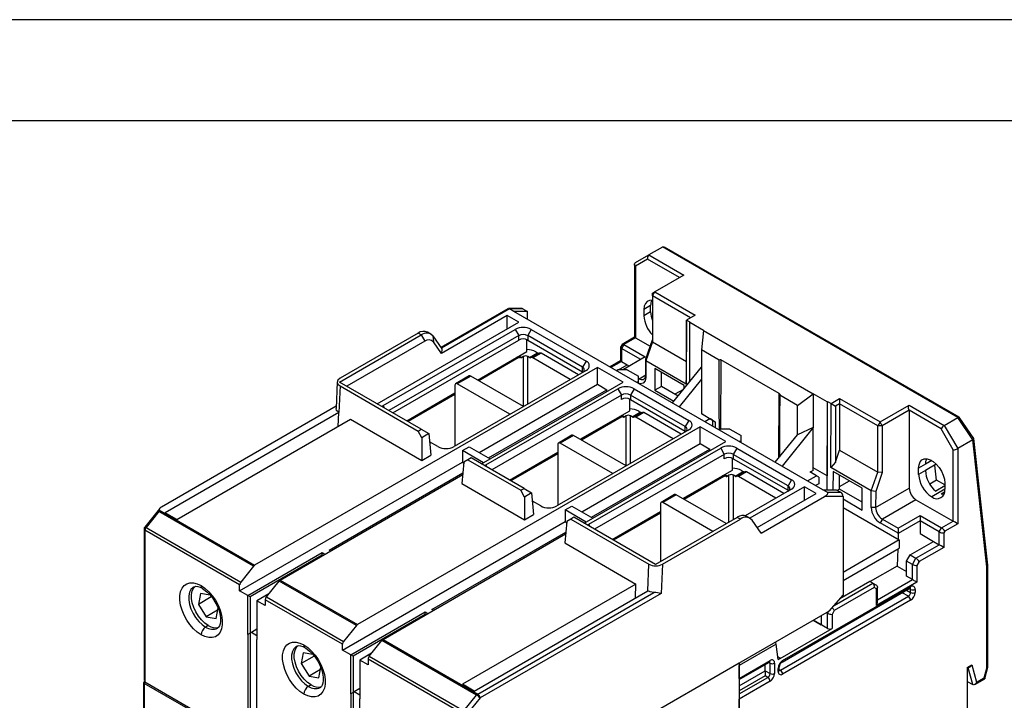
# Model space of a CAD drawing. Header units: millimetres. Extents: x 0 to 699, y 0 to 540.
# Tile 15 of 16: x 440 to 595, y 433 to 540. Entities that reach past the tile are written whole.
import ezdxf

# ---------------------------------------------------------------- set-up
doc = ezdxf.new("R2010")
doc.units = ezdxf.units.MM
doc.header["$LTSCALE"] = 2.5
doc.layers.add('TEXT', color=140, linetype='Continuous', lineweight=25)

msp = doc.modelspace()

# ---------------------------------------------------------------- linework, layer by layer
at = {"color": 7, "linetype": 'Continuous'}
msp.add_line((0.01, 539.76), (698.51, 539.76), dxfattribs=at)
for p, q in [((536.85, 501.48), (538.97, 502.7)), ((541.12, 503.94), (538.97, 502.7)), ((538.97, 502.7), (544.48, 499.52)), ((587.66, 477.09), (541.13, 503.95)), ((587.85, 477.15), (541.44, 503.94)), ((536.7, 501.27), (536.7, 489.72)), ((538.76, 502), (536.85, 500.9)), ((543.78, 499.11), (538.76, 502)), ((536.85, 500.9), (536.85, 489.64)), ((544.48, 499.52), (539.89, 496.86)), ((539.53, 496.25), (539.89, 496.86)), ((539.89, 496.86), (539.53, 496.66)), ((539.53, 496.25), (539.53, 496.66)), ((539.89, 496.86), (546.25, 493.19)), ((545.54, 492.78), (539.53, 496.25)), ((539.53, 496.25), (539.53, 488.98)), ((516.76, 494.22), (506.2, 488.12)), ((517.01, 494.19), (506.29, 488)), ((518.99, 494.23), (516.86, 494.23)), ((517.72, 493.78), (517.01, 494.19)), ((519.13, 494.19), (517.01, 494.19)), ((566.37, 465.7), (517.72, 493.78)), ((519.84, 493.78), (517.72, 493.78)), ((519.13, 494.19), (519.84, 493.78)), ((519.84, 492.56), (519.84, 493.78)), ((539.25, 494.7), (538.19, 494.09)), ((538.19, 494.09), (538.19, 493.11)), ((539.25, 493.72), (538.19, 493.11)), ((539.25, 493.72), (539.25, 494.7)), ((496.19, 479.23), (518.5, 492.11)), ((516.66, 493.17), (506.28, 487.18)), ((518.5, 492.11), (516.66, 493.17)), ((516.66, 491.05), (516.66, 493.17)), ((544.91, 492.42), (544.86, 482.35)), ((544.87, 483.57), (544.91, 492.42)), ((546.25, 493.19), (544.91, 492.42)), ((545.48, 492.09), (544.91, 492.42)), ((544.91, 492.42), (544.91, 492.42)), ((545.4, 492.05), (545.48, 492.09)), ((547.59, 490.78), (545.4, 492.05)), ((545.4, 482.75), (545.4, 492.05)), ((502.61, 490.37), (490.32, 483.27)), ((497.11, 478.94), (517.9, 490.95)), ((503.1, 490.08), (502.61, 490.37)), ((504.6, 490.23), (504.11, 490.52)), ((517.9, 490.95), (518.46, 489.97)), ((520.44, 490.95), (519.88, 489.97)), ((520.44, 490.95), (529.07, 485.97)), ((547.59, 490.78), (547.24, 487.72)), ((547.59, 490.78), (564.85, 480.82)), ((490.25, 482.66), (503.1, 490.08)), ((503.67, 489.1), (491.38, 482.01)), ((518.46, 489.97), (498.03, 478.17)), ((498.63, 477.82), (518.46, 489.27)), ((503.1, 490.08), (503.67, 489.1)), ((504.94, 489.92), (505.02, 488.98)), ((504.94, 489.92), (506.37, 487.88)), ((506.28, 487.18), (505.02, 488.98)), ((518.46, 489.27), (518.46, 489.97)), ((519.77, 487.5), (519.77, 489.32)), ((528.5, 484.99), (519.88, 489.97)), ((519.88, 489.97), (519.88, 489.27)), ((519.88, 489.27), (528.5, 484.29)), ((534.78, 488.6), (534.52, 488.15)), ((535.01, 488.58), (534.65, 487.96)), ((536.7, 489.72), (534.76, 488.6)), ((536.85, 489.64), (535.01, 488.58)), ((535.01, 488.58), (538.4, 486.62)), ((536.85, 489.64), (539.18, 488.29)), ((538.5, 486.33), (539.53, 489.29)), ((539.53, 488.98), (538.5, 486.02)), ((539.53, 488.98), (544.88, 485.89)), ((506.37, 487.88), (506.28, 487.18)), ((511.96, 482.98), (519.77, 487.5)), ((520.16, 486.54), (521.43, 487.27)), ((521.61, 487.22), (520.33, 486.49)), ((520.54, 486.51), (521.81, 487.24)), ((521.99, 487.2), (520.71, 486.46)), ((521.18, 487.41), (521.43, 487.27)), ((521.61, 487.22), (521.81, 487.24)), ((527.87, 483.8), (521.99, 487.2)), ((534.51, 488.17), (534.51, 486)), ((537.69, 486.21), (534.65, 487.96)), ((534.65, 487.96), (534.65, 485.92)), ((550.03, 486.11), (547.24, 487.72)), ((547.24, 487.72), (547.24, 483.1)), ((518.4, 486.46), (512.17, 482.86)), ((518.4, 486.46), (518.19, 486.58)), ((518.32, 486.66), (518.58, 486.51)), ((518.78, 486.49), (518.41, 486.71)), ((518.53, 486.78), (518.96, 486.54)), ((518.78, 486.49), (518.58, 486.51)), ((519.2, 486.68), (518.96, 486.54)), ((519.2, 478.8), (519.2, 486.68)), ((520.16, 486.54), (519.91, 486.68)), ((519.91, 479.21), (519.91, 486.68)), ((520.54, 486.51), (520.33, 486.49)), ((526.59, 483.07), (520.71, 486.46)), ((529.07, 485.97), (528.5, 484.99)), ((534.51, 486.01), (532.85, 485.05)), ((534.65, 485.92), (533, 484.96)), ((534.65, 485.92), (535.57, 485.39)), ((538.4, 486.62), (534.95, 484.62)), ((538.49, 483.81), (538.5, 486.33)), ((538.5, 486.02), (538.49, 483.4)), ((538.5, 486.02), (538.5, 486.33)), ((544.86, 482.35), (538.5, 486.02)), ((550.31, 486.17), (550.26, 475.22)), ((559.5, 480.87), (550.31, 486.17)), ((530.87, 484.97), (476.87, 453.79)), ((529.07, 484.5), (508.28, 472.49)), ((528.5, 484.29), (528.5, 484.99)), ((528.6, 484.23), (528.5, 484.29)), ((534.9, 482.64), (530.87, 484.97)), ((530.87, 482.31), (530.87, 484.97)), ((534.12, 484.6), (533.88, 484.45)), ((535.54, 484.6), (534.12, 484.6)), ((534.2, 484.6), (535.57, 485.39)), ((534.91, 484.6), (534.95, 484.62)), ((534.95, 484.62), (534.99, 484.6)), ((535.54, 484.6), (537.31, 483.58)), ((535.57, 485.39), (535.93, 485.19)), ((539.91, 484.79), (539.9, 481.36)), ((544.51, 482.14), (539.91, 484.79)), ((540.95, 481.96), (540.95, 484.2)), ((542.69, 479.37), (547.24, 485.03)), ((489.88, 482.68), (489.69, 478.49)), ((503.12, 475.23), (490.25, 482.66)), ((510.65, 483.62), (508.52, 482.4)), ((510.9, 483.6), (508.77, 482.37)), ((517.08, 477.58), (508.77, 482.37)), ((519.2, 478.8), (510.9, 483.6)), ((512.59, 469.76), (534.9, 482.64)), ((537.31, 482.76), (537.06, 482.62)), ((537.31, 482.76), (537.31, 483.58)), ((537.31, 483.26), (537.42, 483.19)), ((537.31, 482.99), (537.42, 483.19)), ((537.31, 482.48), (537.31, 482.76)), ((537.42, 483.19), (538.49, 483.81)), ((538.49, 483.4), (538.49, 483.81)), ((547.24, 483.1), (543.75, 478.76)), ((544.86, 482.35), (544.87, 483.57)), ((547.24, 483.1), (547.24, 477.68)), ((490.32, 482.05), (490.13, 477.86)), ((490.32, 482.05), (502.62, 474.94)), ((500.82, 476.56), (508.42, 480.94)), ((508.42, 482.17), (508.42, 472.58)), ((512.24, 471.56), (530.87, 482.31)), ((513.3, 469.6), (534.09, 481.6)), ((513.72, 470.7), (532.36, 481.45)), ((530.87, 482.31), (532.36, 481.45)), ((532.36, 481.17), (532.36, 481.45)), ((534.09, 481.6), (534.65, 480.62)), ((536.63, 481.6), (536.07, 480.62)), ((536.63, 481.6), (545.26, 476.62)), ((540.95, 481.96), (539.9, 481.36)), ((539.9, 481.36), (542.89, 479.63)), ((543.56, 480.45), (540.95, 481.96)), ((544.41, 481.51), (543.07, 480.74)), ((544.51, 481.63), (544.51, 482.14)), ((559.45, 470.74), (559.5, 480.87)), ((562.37, 478.98), (564.85, 480.82)), ((567.04, 479.56), (564.85, 480.82)), ((564.85, 480.82), (564.85, 475.51)), ((508.42, 480.7), (501.03, 476.43)), ((534.65, 480.62), (514.22, 468.82)), ((534.65, 479.92), (534.65, 480.62)), ((535.96, 478.15), (535.96, 479.98)), ((544.7, 475.64), (536.07, 480.62)), ((536.07, 480.62), (536.07, 479.92)), ((536.07, 479.92), (544.7, 474.94)), ((562.37, 478.98), (559.58, 480.6)), ((567.11, 479.6), (567.04, 479.56)), ((567.04, 479.56), (567.04, 467.88)), ((567.05, 465.7), (567.11, 479.6)), ((567.11, 479.6), (567.68, 479.27)), ((567.63, 469.2), (567.68, 479.27)), ((567.68, 479.27), (569.02, 480.05)), ((567.68, 479.27), (568.38, 478.86)), ((569.02, 480.05), (575.38, 476.37)), ((569.02, 480.05), (569.02, 479.23)), ((489.71, 478.84), (462.21, 462.96)), ((490.13, 477.86), (462.78, 462.06)), ((490.04, 475.68), (490.13, 477.86)), ((496.91, 478.81), (497.11, 478.94)), ((497.32, 478.58), (497.11, 478.94)), ((528.15, 473.64), (535.96, 478.15)), ((536.35, 477.19), (537.62, 477.92)), ((537.8, 477.88), (536.53, 477.14)), ((536.73, 477.16), (538, 477.9)), ((538.18, 477.85), (536.91, 477.11)), ((537.38, 478.07), (537.62, 477.92)), ((537.8, 477.88), (538, 477.9)), ((544.06, 474.45), (538.18, 477.85)), ((562.37, 474.37), (562.37, 478.98)), ((568.38, 478.86), (568.34, 470.02)), ((569.02, 479.23), (568.38, 478.86)), ((575.03, 475.76), (569.02, 479.23)), ((569.02, 479.23), (569.02, 471.95)), ((575.38, 476.37), (579.98, 479.03)), ((579.98, 478.21), (575.74, 475.76)), ((579.98, 479.03), (585.5, 475.84)), ((579.98, 478.21), (579.98, 465.96)), ((585, 475.31), (579.98, 478.21)), ((464.62, 461), (491.97, 476.8)), ((491.97, 476.8), (503.19, 470.32)), ((534.59, 477.11), (528.36, 473.51)), ((534.59, 477.11), (534.38, 477.24)), ((534.51, 477.31), (534.77, 477.16)), ((534.97, 477.14), (534.6, 477.36)), ((534.73, 477.43), (535.15, 477.19)), ((534.97, 477.14), (534.77, 477.16)), ((535.4, 477.33), (535.15, 477.19)), ((535.4, 469.45), (535.4, 477.33)), ((536.35, 477.19), (536.1, 477.33)), ((536.1, 469.86), (536.1, 477.33)), ((536.73, 477.16), (536.53, 477.14)), ((542.79, 473.72), (536.91, 477.11)), ((545.26, 476.62), (544.7, 475.64)), ((547.24, 477.68), (549.01, 476.66)), ((547.52, 477.51), (547.24, 477.68)), ((547.77, 476.43), (548.58, 476.9)), ((549.01, 476.66), (548.65, 476.86)), ((549.01, 476.66), (549.43, 476.41)), ((549.01, 476.66), (549.01, 475.72)), ((549.43, 476.41), (549.43, 475.47)), ((575.38, 476.37), (575.03, 475.76)), ((575.74, 475.76), (575.38, 476.37)), ((585.5, 475.84), (587.64, 477.08)), ((590.02, 473.56), (587.64, 477.08)), ((590.13, 473.78), (587.87, 477.13)), ((547.06, 475.62), (493.06, 444.44)), ((502.62, 474.94), (503.12, 475.23)), ((503.19, 473.89), (502.62, 474.94)), ((503.12, 475.23), (504.31, 474.54)), ((545.26, 475.15), (524.47, 463.15)), ((544.7, 474.94), (544.7, 475.64)), ((544.79, 474.88), (544.7, 474.94)), ((551.09, 473.29), (547.06, 475.62)), ((547.06, 472.96), (547.06, 475.62)), ((550.32, 475.25), (550.07, 475.11)), ((551.73, 475.25), (550.32, 475.25)), ((551.73, 475.25), (553.5, 474.23)), ((564.85, 475.51), (559.94, 469.41)), ((564.85, 475.51), (562.37, 474.37)), ((564.85, 469.14), (564.85, 475.51)), ((575.74, 475.76), (575.03, 475.76)), ((575.03, 468.48), (575.03, 475.76)), ((575.74, 475.76), (575.74, 468.39)), ((586.91, 472), (585, 475.31)), ((585.5, 475.84), (587.62, 472.17)), ((504.31, 474.54), (503.19, 473.89)), ((503.19, 473.89), (503.19, 470.32)), ((504.31, 474.54), (504.62, 471.15)), ((505.73, 472.49), (504.43, 473.25)), ((526.84, 474.27), (524.72, 473.05)), ((527.09, 474.25), (524.97, 473.02)), ((535.4, 469.45), (527.09, 474.25)), ((528.79, 460.41), (551.09, 473.29)), ((553.5, 473.41), (553.25, 473.27)), ((553.5, 473.41), (553.5, 474.23)), ((553.5, 473.13), (553.5, 473.41)), ((558.88, 470.02), (562.37, 474.37)), ((589.99, 473.54), (587.62, 472.17)), ((592.21, 453.57), (589.99, 473.54)), ((592.36, 453.79), (590.14, 473.78)), ((509.59, 471.86), (510.65, 472.47)), ((509.59, 471.86), (509.59, 470.02)), ((512.91, 469.94), (509.59, 471.86)), ((510.65, 472.47), (513.97, 470.56)), ((517.01, 467.21), (524.61, 471.6)), ((524.61, 472.82), (524.61, 463.23)), ((533.28, 468.23), (524.97, 473.02)), ((528.43, 462.21), (547.06, 472.96)), ((529.49, 460.25), (550.28, 472.25)), ((529.92, 461.35), (548.55, 472.11)), ((547.06, 472.96), (548.55, 472.11)), ((548.55, 471.82), (548.55, 472.11)), ((550.28, 472.25), (550.85, 471.27)), ((552.83, 472.25), (552.26, 471.27)), ((552.83, 472.25), (561.45, 467.27)), ((568.34, 470.02), (569.02, 471.95)), ((569.02, 471.95), (575.03, 468.48)), ((586.91, 460.74), (586.91, 472)), ((587.62, 472.17), (587.62, 460.33)), ((474.51, 449.78), (509.59, 470.02)), ((503.19, 470.32), (504.62, 471.15)), ((509.84, 470.05), (509.53, 466.66)), ((509.59, 470.02), (509.83, 469.89)), ((510.47, 470.41), (509.84, 470.05)), ((510.97, 470.7), (510.47, 470.41)), ((510.47, 470.41), (518.81, 465.6)), ((519.31, 465.88), (510.97, 470.7)), ((524.61, 471.35), (517.23, 467.09)), ((550.85, 471.27), (530.41, 459.47)), ((550.85, 470.58), (550.85, 471.27)), ((552.16, 468.8), (552.16, 470.63)), ((560.89, 466.29), (552.26, 471.27)), ((552.26, 471.27), (552.26, 470.58)), ((552.26, 470.58), (560.89, 465.6)), ((568.34, 470.02), (567.63, 469.2)), ((583.52, 470.29), (582.53, 469.72)), ((513.11, 469.46), (513.3, 469.6)), ((513.51, 469.23), (513.3, 469.6)), ((544.34, 464.29), (552.16, 468.8)), ((552.54, 467.84), (553.81, 468.58)), ((553.99, 468.53), (552.72, 467.79)), ((552.92, 467.81), (554.19, 468.55)), ((554.37, 468.5), (553.1, 467.77)), ((553.57, 468.72), (553.81, 468.58)), ((553.99, 468.53), (554.19, 468.55)), ((560.25, 465.11), (554.37, 468.5)), ((565.38, 467.9), (564.32, 468.51)), ((564.85, 468.74), (564.39, 468.47)), ((567.04, 467.88), (564.85, 469.14)), ((564.85, 468.74), (564.85, 469.14)), ((574, 465.53), (567.63, 469.2)), ((567.99, 468.59), (567.97, 465.7)), ((572.58, 465.94), (567.99, 468.59)), ((574, 465.53), (575.03, 468.48)), ((575.74, 468.39), (574.7, 465.43)), ((575.74, 468.39), (575.03, 468.48)), ((582.53, 469.72), (581.46, 469.1)), ((581.46, 468.12), (581.46, 469.1)), ((582.53, 468.74), (581.46, 468.12)), ((584.23, 469.72), (582.53, 468.74)), ((584.26, 467.21), (583.99, 469.59)), ((480.9, 451.47), (509.66, 468.07)), ((488.59, 456.19), (509.69, 468.37)), ((550.79, 467.77), (544.55, 464.17)), ((550.79, 467.77), (550.58, 467.89)), ((550.7, 467.96), (550.96, 467.81)), ((551.17, 467.79), (550.79, 468.01)), ((550.92, 468.09), (551.34, 467.84)), ((551.17, 467.79), (550.96, 467.81)), ((551.59, 467.98), (551.34, 467.84)), ((551.59, 460.6), (551.59, 467.98)), ((552.54, 467.84), (552.3, 467.98)), ((552.3, 461), (552.3, 467.98)), ((552.92, 467.81), (552.72, 467.79)), ((558.98, 464.37), (553.1, 467.77)), ((561.45, 467.27), (560.89, 466.29)), ((563.97, 467.08), (565.38, 467.9)), ((565.73, 467.7), (565.38, 467.9)), ((565.73, 467.7), (565.73, 466.63)), ((567.04, 465.7), (567.04, 467.88)), ((569.02, 465.76), (569.02, 467.99)), ((569.02, 466.21), (570.57, 467.1)), ((584.26, 467.21), (583.2, 466.59)), ((585.57, 466.45), (584.26, 467.21)), ((509.53, 466.66), (519.38, 460.97)), ((518.81, 465.6), (519.31, 465.88)), ((519.38, 464.54), (518.81, 465.6)), ((519.31, 465.88), (520.5, 465.19)), ((561.45, 465.8), (554.16, 461.59)), ((563.47, 466.15), (554.89, 461.2)), ((560.89, 465.6), (560.89, 466.29)), ((560.99, 465.53), (560.89, 465.6)), ((565.31, 465.09), (563.47, 466.15)), ((563.47, 464.02), (563.47, 466.15)), ((565.73, 466.63), (565.24, 466.35)), ((567.07, 465.29), (566.37, 465.7)), ((566.37, 465.7), (568.49, 465.7)), ((567.07, 465.29), (569.2, 465.29)), ((568.49, 465.7), (569.2, 465.29)), ((569.02, 465.76), (568.7, 465.57)), ((572.57, 463.71), (569.02, 465.76)), ((572.57, 462.5), (572.58, 465.94)), ((573.99, 462.91), (574, 465.53)), ((574.7, 465.43), (574, 465.53)), ((574.69, 462.91), (579.98, 465.96)), ((574.7, 465.43), (574.69, 462.91)), ((585.57, 465.76), (583.52, 464.57)), ((585.57, 466.3), (584.15, 465.48)), ((585.52, 465.29), (585, 464.99)), ((585.57, 466.74), (585.57, 465.76)), ((520.5, 465.19), (519.38, 464.54)), ((519.38, 464.54), (519.38, 460.97)), ((520.5, 465.19), (520.81, 461.8)), ((521.93, 463.15), (520.62, 463.9)), ((543.03, 464.93), (540.91, 463.7)), ((543.28, 464.9), (541.16, 463.68)), ((551.16, 460.35), (543.28, 464.9)), ((556.03, 459.73), (565.31, 465.09)), ((556.65, 458.86), (566.64, 464.63)), ((569.55, 464.63), (566.64, 464.63)), ((569.55, 464.63), (569.55, 449.08)), ((569.55, 464.24), (572.57, 462.5)), ((581.04, 464.12), (575.75, 461.07)), ((581.04, 464.12), (586.91, 460.74)), ((461.86, 462.68), (459.56, 459.82)), ((461.78, 462.25), (459.77, 459.76)), ((461.78, 462.51), (476.87, 453.79)), ((476.7, 453.64), (461.78, 462.25)), ((525.78, 462.51), (526.84, 463.13)), ((525.78, 462.51), (525.78, 460.68)), ((529.1, 460.6), (525.78, 462.51)), ((526.84, 463.13), (530.16, 461.21)), ((533.21, 457.86), (540.81, 462.25)), ((540.81, 463.47), (540.81, 454.37)), ((549.04, 459.13), (541.16, 463.68)), ((569.55, 462.88), (578.39, 457.78)), ((574.69, 462.91), (573.99, 462.91)), ((464.62, 461), (462.78, 462.06)), ((490.71, 440.43), (525.78, 460.68)), ((519.38, 460.97), (520.81, 461.8)), ((526.04, 460.7), (525.73, 457.31)), ((525.78, 460.68), (526.02, 460.54)), ((526.66, 461.07), (526.04, 460.7)), ((527.16, 461.35), (526.66, 461.07)), ((526.66, 461.07), (538.97, 453.96)), ((540.03, 453.92), (527.16, 461.35)), ((540.81, 462), (533.42, 457.74)), ((552.88, 461.34), (540.03, 453.92)), ((541.09, 453.96), (553.38, 461.06)), ((553.38, 461.06), (552.88, 461.34)), ((554.88, 461.21), (554.38, 461.49)), ((556.65, 458.86), (555.22, 460.89)), ((575.75, 461.07), (575.39, 460.46)), ((575.75, 461.07), (578.22, 459.64)), ((578.22, 459.64), (581.68, 461.63)), ((581.68, 460.82), (578.22, 458.82)), ((581.68, 461.63), (585.07, 459.67)), ((581.68, 461.63), (581.68, 460.82)), ((581.68, 460.82), (581.68, 458.78)), ((584.72, 459.06), (581.68, 460.82)), ((585.07, 459.67), (586.91, 460.74)), ((459.45, 459.5), (459.45, 435.61)), ((459.59, 459.3), (459.59, 435.41)), ((474.51, 450.69), (459.59, 459.3)), ((459.77, 459.76), (474.69, 451.14)), ((529.3, 460.12), (529.49, 460.25)), ((529.7, 459.88), (529.49, 460.25)), ((578.22, 458.83), (575.39, 460.46)), ((578.22, 459.64), (578.22, 458.83)), ((584.72, 459.06), (585.07, 459.67)), ((585.57, 459.15), (585.42, 458.89)), ((587.62, 460.33), (585.57, 459.15)), ((497.1, 442.12), (525.86, 458.72)), ((504.78, 446.84), (525.88, 459.02)), ((578.39, 457.78), (569.55, 452.67)), ((578.22, 458.82), (578.22, 458.83)), ((578.22, 458.82), (578.22, 457.88)), ((578.39, 457.78), (578.39, 456.47)), ((580.12, 455.43), (583.8, 457.55)), ((581.68, 458.78), (583.8, 457.55)), ((583.8, 457.55), (584.72, 457.02)), ((584.72, 457.02), (584.72, 459.06)), ((585.42, 458.89), (585.42, 456.61)), ((488.83, 456.04), (488.59, 456.19)), ((525.73, 457.31), (536.94, 450.83)), ((569.55, 451.37), (578.39, 456.47)), ((578.19, 456.36), (578.07, 453.67)), ((581.04, 454.9), (584.72, 457.02)), ((585.42, 456.61), (581.54, 454.37)), ((475.82, 449.02), (487.53, 455.78)), ((487.53, 455.37), (476.18, 448.82)), ((487.53, 455.78), (487.95, 455.53)), ((487.53, 455.37), (487.53, 455.78)), ((487.53, 455.29), (487.53, 455.37)), ((487.6, 455.33), (487.53, 455.37)), ((579.56, 454.45), (580.12, 455.43)), ((580.47, 453.92), (579.56, 454.45)), ((579.56, 452.08), (579.56, 454.45)), ((580.12, 455.43), (581.04, 454.9)), ((580.47, 453.92), (581.04, 454.9)), ((476.7, 453.64), (474.69, 451.14)), ((538.78, 449.77), (538.97, 453.96)), ((541.09, 453.96), (540.89, 449.35)), ((578.07, 453.67), (573.83, 451.22)), ((578.07, 453.67), (579.56, 452.82)), ((580.47, 451.55), (580.47, 453.92)), ((581.54, 454.37), (581.18, 453.75)), ((581.18, 453.75), (581.18, 451.14)), ((592.21, 437.58), (592.21, 453.57)), ((592.36, 437.71), (592.36, 453.79)), ((480.9, 451.47), (493.06, 444.44)), ((574.96, 448.37), (580.47, 451.55)), ((580.47, 451.55), (579.56, 452.08)), ((474.51, 449.78), (474.51, 450.69)), ((475.82, 449.02), (474.51, 449.78)), ((478.72, 448.82), (480.73, 451.31)), ((492.89, 444.29), (480.73, 451.31)), ((536.94, 450.83), (509.59, 435.04)), ((511.43, 433.98), (538.78, 449.77)), ((536.85, 448.66), (536.94, 450.83)), ((559.94, 438.54), (580.09, 450.18)), ((560.04, 438.77), (580.19, 450.41)), ((568.14, 447.45), (574.25, 450.98)), ((574.46, 450.28), (568.18, 446.66)), ((573.79, 451.24), (569.05, 448.51)), ((574.25, 450.98), (573.79, 451.24)), ((574.25, 450.98), (574.82, 450.65)), ((574.82, 450.08), (574.46, 450.28)), ((581.18, 451.14), (574.82, 447.47)), ((574.82, 447.47), (574.82, 450.08)), ((574.96, 447.96), (574.96, 450.45)), ((579.56, 449.87), (580.19, 449.51)), ((580.19, 450), (579.98, 450.12)), ((580.19, 449.51), (580.19, 450)), ((580.9, 450), (580.9, 449.51)), ((468.32, 449.32), (468.02, 447.63)), ((470.03, 448.8), (468.02, 447.63)), ((469.87, 449.06), (468.32, 449.32)), ((475.82, 442.9), (475.82, 449.02)), ((476.18, 448.82), (475.82, 449.02)), ((476.18, 448.82), (476.18, 443.1)), ((479.09, 449.28), (477.24, 448.21)), ((478.55, 448.36), (478.55, 447.45)), ((490.71, 441.34), (478.55, 448.36)), ((478.72, 448.82), (490.88, 441.79)), ((512.02, 433.5), (539.76, 449.52)), ((540.89, 449.35), (512.37, 432.89)), ((559.69, 437.26), (579.84, 448.9)), ((580.19, 448.28), (560.04, 436.65)), ((567.43, 446.63), (569.55, 449.08)), ((579.84, 448.9), (578.85, 449.47)), ((468.02, 447.63), (469.26, 445.68)), ((471.04, 446.71), (469.26, 445.68)), ((470.81, 445.41), (471.11, 447.1)), ((477.24, 448.21), (477.24, 442.08)), ((478.55, 447.45), (477.24, 448.21)), ((505.03, 446.7), (504.78, 446.84)), ((469.26, 445.68), (470.81, 445.41)), ((492.02, 439.67), (503.72, 446.43)), ((503.72, 446.02), (492.37, 439.47)), ((503.72, 446.43), (504.14, 446.19)), ((503.72, 446.02), (503.72, 446.43)), ((503.72, 445.94), (503.72, 446.02)), ((503.79, 445.98), (503.72, 446.02)), ((521.93, 420.36), (567.43, 446.63)), ((567.13, 443.82), (564.85, 445.14)), ((564.85, 445.14), (566.1, 444.43)), ((566.1, 445.86), (566.1, 444.43)), ((566.93, 446.34), (567.13, 446.23)), ((567.13, 446.23), (567.32, 446.57)), ((567.13, 446.23), (567.13, 446.23)), ((567.13, 443.82), (567.13, 446.23)), ((568.18, 446.66), (567.83, 446.06)), ((567.83, 446.06), (567.83, 443.82)), ((469.56, 444.31), (469.14, 444.06)), ((477.24, 443.71), (476.35, 443.2)), ((492.89, 444.29), (490.88, 441.79)), ((559.67, 439.11), (567.83, 443.82)), ((476.18, 443.1), (475.82, 442.9)), ((476.18, 443.1), (475.82, 442.9)), ((475.82, 442.9), (475.82, 426.04)), ((476.35, 443.2), (476.18, 443.1)), ((476.35, 443.2), (476.18, 443.1)), ((476.18, 443.1), (476.18, 426.24)), ((477.24, 442.69), (476.35, 443.2)), ((477.24, 425.22), (477.24, 442.08)), ((497.1, 442.12), (512.02, 433.5)), ((490.71, 440.43), (490.71, 441.34)), ((494.91, 439.47), (496.92, 441.96)), ((511.84, 433.35), (496.92, 441.96)), ((559.03, 441.37), (553.18, 438)), ((559.33, 438.94), (559.03, 441.37)), ((484.51, 439.97), (484.21, 438.29)), ((486.23, 439.45), (484.21, 438.29)), ((486.06, 439.71), (484.51, 439.97)), ((492.02, 439.67), (490.71, 440.43)), ((492.02, 433.55), (492.02, 439.67)), ((492.37, 439.47), (492.02, 439.67)), ((492.37, 439.47), (492.37, 433.75)), ((495.29, 439.93), (493.43, 438.86)), ((509.66, 430.4), (494.74, 439.01)), ((494.74, 439.01), (494.74, 438.1)), ((494.91, 439.47), (509.83, 430.85)), ((559.67, 439.13), (559.28, 439.36)), ((559.33, 438.94), (559.67, 439.13)), ((559.67, 439.13), (559.67, 439.11)), ((484.21, 438.29), (485.45, 436.33)), ((487, 436.07), (487.31, 437.75)), ((493.43, 438.86), (493.43, 432.73)), ((494.74, 438.1), (493.43, 438.86)), ((521.93, 420.36), (553.18, 438.41)), ((553.18, 435.96), (558.06, 438.77)), ((553.18, 435.79), (557.96, 438.54)), ((553.18, 438.41), (553.18, 402.52)), ((553.18, 435.96), (553.18, 438)), ((557.28, 437.18), (557.28, 438.16)), ((558.06, 438.37), (557.85, 438.48)), ((558.06, 436.73), (558.06, 438.37)), ((558.77, 438.37), (558.77, 436.73)), ((559.33, 437.06), (559.33, 437.55)), ((559.48, 437.26), (559.48, 437.75)), ((559.48, 437.38), (559.69, 437.26)), ((589.1, 437.7), (589.85, 438.13)), ((589.1, 437.53), (589.56, 437.79)), ((589.1, 437.7), (589.1, 405.9)), ((589.98, 434.99), (589.27, 437.63)), ((589.85, 438.13), (590.6, 435.35)), ((591.8, 436.04), (592.21, 437.58)), ((591.88, 435.93), (592.37, 437.75)), ((487.24, 437.36), (485.45, 436.33)), ((485.45, 436.33), (487, 436.07)), ((553.18, 434.81), (557.28, 437.18)), ((557.28, 436.36), (553.18, 434)), ((553.18, 433.51), (557.71, 436.12)), ((557.28, 437.18), (557.28, 436.36)), ((557.28, 437.18), (558.06, 436.73)), ((557.71, 436.12), (557.28, 436.36)), ((590.31, 435.01), (591.87, 435.91)), ((590.6, 435.35), (591.8, 436.04)), ((459.59, 435.41), (459.34, 435.27)), ((459.34, 435.26), (459.34, 427.26)), ((459.74, 435.32), (459.49, 435.18)), ((475.72, 425.81), (459.49, 435.18)), ((459.49, 435.18), (459.49, 427.18)), ((459.59, 435.41), (475.82, 426.04)), ((485.76, 434.96), (485.33, 434.71)), ((493.43, 434.37), (492.55, 433.86)), ((511.43, 433.98), (509.59, 435.04)), ((558.06, 435.51), (553.18, 432.69)), ((589.1, 435.49), (589.98, 434.99)), ((492.37, 433.75), (492.02, 433.55)), ((492.37, 433.75), (492.02, 433.55)), ((492.02, 433.55), (492.02, 416.69)), ((492.37, 433.75), (492.55, 433.86)), ((492.55, 433.86), (492.37, 433.75)), ((492.37, 433.75), (492.37, 416.89)), ((493.43, 433.35), (492.55, 433.86)), ((493.43, 415.87), (493.43, 432.73)), ((509.83, 430.85), (511.84, 433.35)), ((512.37, 432.89), (510.37, 430.4)), ((553.18, 402.52), (553.18, 432.69))]:
    msp.add_line(p, q)
at = {"flags": 128}
for points in [[(541.13, 503.95), (541.12, 503.94), (541.12, 503.94)], [(541.13, 503.95), (541.28, 503.99), (541.43, 503.94)], [(536.85, 500.9), (536.73, 501.07), (536.7, 501.26), (536.75, 501.39), (536.85, 501.48)], [(539.53, 495.53), (539.51, 495.54), (539.08, 495.52), (538.71, 495.36), (538.42, 495.05), (538.25, 494.62), (538.19, 494.09)], [(516.74, 494.19), (516.77, 494.22), (516.89, 494.23), (517.01, 494.19)], [(519, 494.23), (519.02, 494.23), (519.13, 494.19)], [(535.01, 488.58), (534.92, 488.62), (534.84, 488.63), (534.79, 488.61), (534.78, 488.6)], [(536.85, 489.64), (536.76, 489.68), (536.71, 489.71), (536.7, 489.72)], [(534.53, 488.14), (534.51, 488.1), (534.56, 488.03), (534.65, 487.96)], [(534.65, 485.92), (534.57, 485.97), (534.52, 486), (534.51, 486)], [(550.08, 475.11), (550.08, 475.39), (550.06, 478.28), (550.05, 482.03), (550.03, 486.11)], [(490.32, 483.27), (489.98, 482.97), (489.89, 482.57), (490.03, 482.28), (490.32, 482.05)], [(538.49, 483.4), (538.38, 482.84), (538.07, 482.48), (537.61, 482.39), (537.31, 482.5)], [(537.42, 483.19), (537.75, 483.06), (538.09, 483.08), (538.24, 483.17), (538.37, 483.32), (538.46, 483.53), (538.49, 483.81)], [(559.5, 480.87), (559.55, 480.82), (559.58, 480.75), (559.58, 480.6)], [(559.58, 480.6), (559.57, 477.13), (559.56, 473.89), (559.54, 470.92), (559.54, 470.85)], [(490.13, 477.86), (489.79, 478.16), (489.72, 478.49)], [(579.98, 478.21), (579.87, 478.48), (579.84, 478.76), (579.86, 478.88), (579.91, 478.97), (579.98, 479.03)], [(587.64, 477.08), (587.65, 477.09), (587.66, 477.09)], [(587.66, 477.09), (587.77, 477.15), (587.85, 477.14), (587.86, 477.13)], [(589.99, 473.54), (590.01, 473.55), (590.02, 473.56)], [(590.02, 473.56), (590.09, 473.63), (590.13, 473.69), (590.14, 473.76), (590.12, 473.77)], [(581.46, 469.1), (581.52, 469.64), (581.7, 470.07), (581.98, 470.38), (582.35, 470.54), (582.79, 470.55), (583.27, 470.41), (583.76, 470.13), (584.24, 469.72), (584.68, 469.2), (585.05, 468.61), (585.33, 467.97), (585.51, 467.34), (585.57, 466.74)], [(566.64, 464.63), (566.9, 464.81), (567.09, 465.01), (567.14, 465.1), (567.15, 465.18), (567.13, 465.24), (567.07, 465.29)], [(585.39, 464.91), (585.33, 464.92), (585, 464.99)], [(461.78, 462.51), (461.77, 462.38), (461.78, 462.25)], [(587.62, 460.33), (587.44, 460.43), (587.21, 460.56), (587.1, 460.63), (586.99, 460.69), (586.91, 460.74)], [(585.42, 456.61), (585.25, 456.71), (585.02, 456.85), (584.9, 456.91), (584.8, 456.97), (584.72, 457.02)], [(592.21, 453.57), (592.33, 453.68), (592.35, 453.81)], [(580.47, 451.55), (580.59, 451.49), (580.72, 451.41), (580.88, 451.32), (581.05, 451.22), (581.18, 451.14)], [(468.43, 442.84), (467.82, 443.26), (467.22, 443.8), (466.67, 444.44), (466.17, 445.15), (465.75, 445.92), (465.43, 446.72), (465.2, 447.52), (465.09, 448.29), (465.09, 449), (465.2, 449.64), (465.43, 450.18), (465.75, 450.6), (466.17, 450.89), (466.67, 451.03), (467.22, 451.03), (467.82, 450.88), (468.43, 450.59)], [(467.26, 450.37), (467.17, 450.31), (466.84, 449.98), (466.62, 449.53), (466.5, 448.97), (466.5, 448.33), (466.62, 447.63), (466.84, 446.92), (467.17, 446.21), (467.58, 445.55), (468.06, 444.95), (468.59, 444.45), (469.14, 444.06)], [(469.56, 444.31), (469.01, 444.69), (468.49, 445.19), (468.01, 445.79), (467.59, 446.46), (467.27, 447.16), (467.04, 447.88), (466.93, 448.57), (466.93, 449.21), (467.04, 449.77), (467.27, 450.22), (467.53, 450.5)], [(468.43, 450.59), (469.05, 450.17), (469.65, 449.63), (470.2, 448.99), (470.7, 448.27), (471.11, 447.5), (471.44, 446.71), (471.66, 445.91), (471.78, 445.14), (471.78, 444.43), (471.66, 443.79), (471.44, 443.25), (471.11, 442.83), (470.7, 442.54), (470.2, 442.4), (469.65, 442.4), (469.05, 442.55), (468.43, 442.84)], [(468.64, 450.14), (468.88, 449.99), (469.34, 449.63), (469.8, 449.17), (470.23, 448.64), (470.62, 448.04), (470.96, 447.4), (471.22, 446.75), (471.39, 446.12), (471.48, 445.52), (471.49, 445), (471.43, 444.57), (471.32, 444.24), (471.19, 444.02), (471.03, 443.89), (471.01, 443.88)], [(539.76, 449.52), (539.17, 449.61), (538.78, 449.77)], [(574.82, 450.65), (574.9, 450.58), (574.95, 450.48), (574.96, 450.36), (574.91, 450.21), (574.82, 450.08)], [(580.09, 450.18), (580.14, 450.2), (580.15, 450.21)], [(484.63, 433.49), (484.01, 433.91), (483.41, 434.45), (482.86, 435.09), (482.36, 435.81), (481.95, 436.58), (481.62, 437.37), (481.4, 438.17), (481.28, 438.94), (481.28, 439.66), (481.4, 440.29), (481.62, 440.83), (481.95, 441.25), (482.36, 441.54), (482.86, 441.69), (483.41, 441.68), (484.01, 441.54), (484.63, 441.25)], [(483.46, 441.02), (483.36, 440.96), (483.04, 440.63), (482.81, 440.18), (482.7, 439.62), (482.7, 438.98), (482.81, 438.28), (483.04, 437.57), (483.36, 436.86), (483.77, 436.2), (484.25, 435.6), (484.78, 435.1), (485.33, 434.71)], [(485.76, 434.96), (485.21, 435.34), (484.68, 435.85), (484.2, 436.44), (483.79, 437.11), (483.46, 437.81), (483.24, 438.53), (483.12, 439.22), (483.12, 439.86), (483.24, 440.42), (483.46, 440.88), (483.72, 441.16)], [(484.63, 441.25), (485.24, 440.82), (485.84, 440.28), (486.39, 439.64), (486.89, 438.93), (487.31, 438.16), (487.63, 437.36), (487.86, 436.56), (487.97, 435.79), (487.97, 435.08), (487.86, 434.44), (487.63, 433.9), (487.31, 433.48), (486.89, 433.19), (486.39, 433.05), (485.84, 433.05), (485.24, 433.2), (484.63, 433.49)], [(484.83, 440.79), (485.07, 440.64), (485.53, 440.28), (485.99, 439.82), (486.43, 439.29), (486.82, 438.69), (487.15, 438.05), (487.41, 437.4), (487.58, 436.77), (487.68, 436.18), (487.69, 435.65), (487.63, 435.22), (487.52, 434.89), (487.38, 434.67), (487.23, 434.54), (487.21, 434.53)], [(557.96, 438.54), (558.01, 438.57), (558.02, 438.57)], [(589.85, 438.13), (589.72, 437.93), (589.56, 437.8)], [(592.21, 437.58), (592.33, 437.65), (592.35, 437.73)], [(559.48, 437.2), (559.49, 437.19), (559.48, 437.25), (559.48, 437.26)], [(591.8, 436.04), (591.87, 435.95), (591.87, 435.92)], [(459.49, 435.18), (459.41, 435.23), (459.35, 435.26), (459.35, 435.26)], [(590.6, 435.35), (590.46, 435.13), (590.26, 434.99), (590.1, 434.95), (589.98, 434.99)]]:
    msp.add_lwpolyline(points, dxfattribs=at)
for centre, radius, start, end in [((539.34, 502.21), 0.612, 126.99, 199.9085), ((541.11, 494.77), 1.86, 155.1788, 182.0308), ((543.13, 493.81), 3.88, 181.3851, 202.0558), ((542.75, 493.35), 4.57, 183.0765, 225.1964), ((503.49, 489.13), 1.52, 65.8432, 125.4672), ((503.94, 489.06), 1.32, 40.5328, 129.2482), ((519.17, 488.49), 2.77, 62.6097, 117.3903), ((519.17, 488.6), 1.54, 62.6097, 117.3903), ((504.28, 488.35), 0.967, 40.5328, 129.2482), ((519.17, 487.91), 1.54, 62.6097, 117.3903), ((519.65, 484.54), 3.25, 61.8302, 87.8453), ((521.59, 487.53), 0.307, 237.6507, 272.3578), ((521.82, 486.94), 0.307, 57.6507, 92.3578), ((518.57, 486.2), 0.307, 87.6422, 122.3493), ((518.79, 486.8), 0.307, 267.6422, 302.3493), ((519.56, 486), 0.769, 62.6097, 117.3903), ((520.32, 486.8), 0.307, 237.6507, 272.3578), ((520.55, 486.2), 0.307, 57.6507, 92.3578), ((528.79, 485.23), 0.786, 290.7834, 69.2166), ((550.22, 485.94), 0.248, 68.5939, 138.0661), ((528.35, 484.58), 0.437, 290.7834, 69.2166), ((508.64, 482.2), 0.218, 50.7967, 189.214), ((510.75, 483.39), 0.251, 54.3824, 114.3071), ((535.36, 479.14), 2.77, 62.6097, 117.3903), ((535.36, 479.25), 1.54, 62.6097, 117.3903), ((535.36, 478.56), 1.54, 62.6097, 117.3903), ((535.84, 475.2), 3.25, 61.8302, 87.8453), ((537.79, 478.18), 0.307, 237.6507, 272.3578), ((538.01, 477.59), 0.307, 57.6507, 92.3578), ((534.76, 476.85), 0.307, 87.6422, 122.3493), ((534.99, 477.45), 0.307, 267.6422, 302.3493), ((535.75, 476.65), 0.769, 62.6097, 117.3903), ((536.51, 477.45), 0.307, 237.6507, 272.3578), ((536.74, 476.85), 0.307, 57.6507, 92.3578), ((544.98, 475.88), 0.786, 290.7834, 69.2166), ((544.54, 475.23), 0.437, 290.7834, 69.2166), ((586.18, 474.69), 1.34, 120.7913, 152.3107), ((524.83, 472.86), 0.218, 50.7967, 189.214), ((526.94, 474.05), 0.251, 54.3824, 114.3071), ((507.01, 474.95), 2.77, 242.6097, 297.3903), ((551.55, 469.79), 2.77, 62.6097, 117.3903), ((586.96, 473.34), 1.34, 267.6963, 299.204), ((551.55, 469.91), 1.54, 62.6097, 117.3903), ((551.55, 469.21), 1.54, 62.6097, 117.3903), ((584.39, 469.78), 1.86, 155.1788, 182.0308), ((552.03, 465.85), 3.25, 61.8302, 87.8453), ((553.98, 468.84), 0.307, 237.6507, 272.3578), ((554.21, 468.24), 0.307, 57.6507, 92.3578), ((587.06, 468.97), 4.54, 182.9267, 230.1624), ((550.95, 467.51), 0.307, 87.6422, 122.3493), ((551.18, 468.1), 0.307, 267.6422, 302.3493), ((551.94, 467.3), 0.769, 62.6097, 117.3903), ((552.71, 468.1), 0.307, 237.6507, 272.3578), ((552.93, 467.51), 0.307, 57.6507, 92.3578), ((561.17, 466.53), 0.786, 290.7834, 69.2166), ((585.92, 468.33), 4.46, 182.6055, 237.3945), ((560.73, 465.88), 0.437, 290.7834, 69.2166), ((568.74, 464.62), 0.81, 0.6209, 55.6933), ((582.28, 466.07), 2.31, 182.6055, 237.3945), ((584.32, 465.55), 1.27, 230.7967, 9.214), ((543.13, 464.7), 0.251, 54.3824, 114.3071), ((462.45, 462.3), 0.704, 109.6897, 162.8778), ((523.2, 465.6), 2.77, 242.6097, 297.3903), ((541.02, 463.51), 0.218, 50.7967, 189.214), ((577.04, 463.03), 3.06, 182.2975, 237.3561), ((576.96, 462.98), 2.27, 181.8651, 237.6731), ((553.76, 460.11), 1.52, 65.8432, 125.4672), ((554.21, 460.04), 1.32, 40.5328, 129.2482), ((459.95, 459.5), 0.5, 141.2054, 180), ((459.7, 459.53), 0.251, 185.6948, 245.6253), ((459.6, 459.57), 0.253, 47.8986, 99.7591), ((460.36, 459.26), 0.767, 140.2279, 177.3607), ((584.37, 458.51), 1.36, 27.9704, 58.9275), ((585.38, 460.25), 1.36, 241.0771, 272.0226), ((580.36, 453.75), 1.34, 27.6893, 59.2087), ((477.21, 453.23), 0.651, 121.1059, 142.0213), ((540.03, 456.01), 2.3, 242.5709, 297.4745), ((581.13, 455.09), 1.34, 240.796, 272.3037), ((481.24, 450.91), 0.651, 121.1059, 142.0213), ((467.72, 448.87), 1.56, 53.9459, 106.8824), ((468.94, 450.54), 0.504, 174.4104, 233.9501), ((475.28, 450.65), 0.767, 140.2279, 177.3607), ((573.88, 450.49), 0.618, 340.4931, 52.6084), ((579.95, 450.38), 0.24, 304.0564, 7.2558), ((579.92, 450.02), 0.271, 355.5549, 41.7433), ((580.47, 450.07), 0.437, 350.786, 129.2033), ((580.55, 450.68), 0.769, 242.6097, 297.3903), ((479.31, 448.32), 0.767, 140.2279, 177.3607), ((538.44, 436.66), 12.92, 79.0907, 84.1409), ((579.42, 449.54), 0.768, 302.6055, 357.3945), ((579.42, 448.25), 0.768, 2.6055, 57.3945), ((579.36, 449.58), 1.54, 302.6055, 357.3945), ((580.55, 450.19), 0.769, 242.6097, 297.3903), ((567.04, 446.06), 1.29, 27.502, 52.5225), ((574.12, 447.93), 0.837, 326.1833, 1.6182), ((567.78, 447.4), 1.34, 240.8977, 272.2967), ((469.97, 442.77), 1.54, 122.6055, 177.3945), ((470.24, 445.57), 1.86, 234.0094, 294.7582), ((470.69, 445.91), 1.96, 234.8828, 285.6697), ((493.4, 443.89), 0.651, 121.1059, 142.0213), ((567.48, 444.5), 0.764, 242.4342, 297.3934), ((497.43, 441.56), 0.651, 121.1059, 142.0213), ((483.91, 439.52), 1.56, 53.9459, 106.8824), ((485.13, 441.2), 0.504, 174.4104, 233.9501), ((491.47, 441.3), 0.767, 140.2279, 177.3607), ((558.38, 441.29), 0.654, 7.5956, 39.1564), ((495.5, 438.98), 0.767, 140.2279, 177.3607), ((557.82, 438.74), 0.24, 304.0564, 7.2558), ((557.79, 438.39), 0.271, 355.566, 41.6315), ((558.34, 438.44), 0.437, 350.786, 129.2033), ((558.41, 439.05), 0.769, 242.6097, 297.3903), ((560.87, 437.48), 1.54, 122.6055, 177.3945), ((559.23, 437.78), 0.253, 294.4571, 353.3653), ((560.49, 437.7), 1.01, 123.0293, 176.9721), ((559.79, 438.75), 0.252, 306.2198, 5.5748), ((557.29, 436.77), 0.768, 302.6055, 357.3945), ((557.29, 435.47), 0.768, 2.6055, 57.3945), ((557.23, 436.8), 1.54, 302.6055, 357.3945), ((558.41, 437.41), 0.769, 242.6097, 297.3903), ((559.23, 437.29), 0.251, 294.3747, 354.3052), ((559.76, 436.99), 0.437, 170.786, 309.2033), ((559.53, 437.49), 0.271, 258.2833, 304.4394), ((559.27, 436.62), 0.768, 2.6055, 57.3945), ((459.7, 435.63), 0.251, 185.6948, 245.6253), ((486.16, 433.42), 1.54, 122.6055, 177.3945), ((486.43, 436.22), 1.86, 234.0094, 294.7582), ((486.89, 436.56), 1.96, 234.8828, 285.6697), ((512.35, 432.95), 0.651, 121.1059, 142.0213), ((510.88, 431.7), 1.91, 38.7705, 59.8956), ((511.6, 432.86), 0.768, 2.6055, 57.3945)]:
    msp.add_arc(centre, radius, start, end)
at = {"layer": 'TEXT'}
msp.add_line((15.87, 523.88), (682.62, 523.88), dxfattribs=at)

doc.saveas('drawing.dxf')
